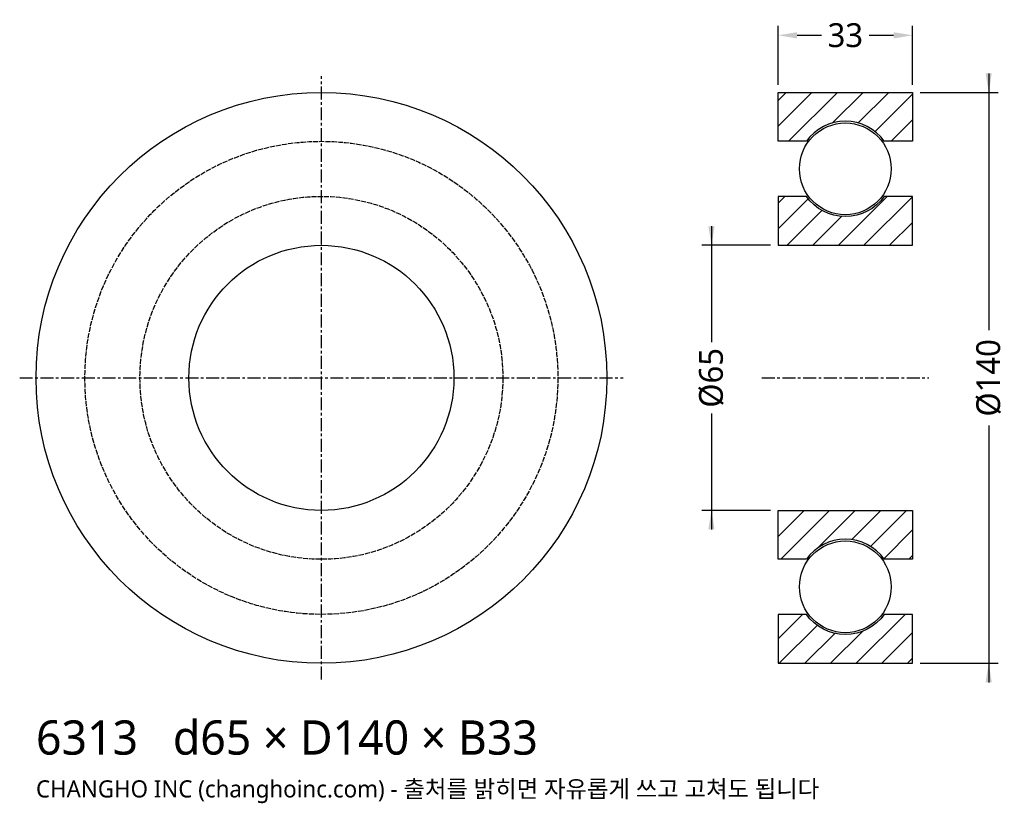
# Model space of a CAD drawing. Header units: millimetres. Extents: x -74 to 167, y -104 to 88.
import ezdxf

# ---------------------------------------------------------------- set-up
doc = ezdxf.new("R2010")
doc.units = ezdxf.units.MM
doc.linetypes.add('CENTER', pattern=[5.08, 3.175, -0.635, 0.635, -0.635])
doc.linetypes.add('DASHED', pattern=[1.524, 1.27, -0.254])
for name, color, linetype in [('문자', 7, 'CONTINUOUS'), ('숨은선', 3, 'DASHED'), ('외형선', 7, 'CONTINUOUS'), ('중심선', 1, 'CENTER'), ('치수', 4, 'CONTINUOUS'), ('해칭', 8, 'CONTINUOUS')]:
    doc.layers.add(name, color=color, linetype=linetype)
doc.styles.add('CH_KOR', font='malgun.ttf')
doc.dimstyles.new('CH_DIM', dxfattribs={"dimtxt": 2.5, "dimasz": 2, "dimexe": 1, "dimexo": 0.8, "dimgap": 0.8, "dimtad": 1, "dimdec": 0, "dimtxsty": 'CH_KOR', "dimcen": 2.5, "dimclrd": 4, "dimclre": 4, "dimclrt": 4, "dimazin": 3, "dimtfac": 1, "dimtmove": 0, "dimatfit": 3})

# ---------------------------------------------------------------- blocks, each defined once
blk = doc.blocks.new('_CLOSEDFILLED')
at = {"color": 0, "linetype": 'BYBLOCK'}
blk.add_solid([(-1, 0.164), (0, 0), (-1, -0.164)], dxfattribs=at)
blk = doc.blocks.new('*D1')
at = {"color": 4}
for p, q in [((163.67, 74.67), (163.67, 11.67)), ((146.87, 70), (166, 70)), ((163.67, -11.67), (163.67, -74.67)), ((146.87, -70), (166, -70))]:
    blk.add_line(p, q, dxfattribs=at)
at = {"layer": 'Defpoints'}
for p in [(145, 70), (163.67, 70), (145, -70)]:
    blk.add_point(p, dxfattribs=at)
at = {"layer": '치수', "color": 4, "xscale": 4.666666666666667, "yscale": 4.666666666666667}
for p, rotation in [((163.67, 70), 270), ((163.67, -70), 90)]:
    blk.add_blockref('_CLOSEDFILLED', p, dxfattribs=dict(at, rotation=rotation))
at = {"layer": '치수', "color": 4, "insert": (163.67, 0), "char_height": 5.833, "attachment_point": 5, "rotation": 90, "style": 'CH_KOR'}
blk.add_mtext('Ø140', dxfattribs=at)
blk = doc.blocks.new('*D2')
at = {"color": 4}
for p, q in [((95.67, 37.17), (95.67, 8.75)), ((110.13, 32.5), (93.33, 32.5)), ((95.67, -8.75), (95.67, -37.17)), ((110.13, -32.5), (93.33, -32.5))]:
    blk.add_line(p, q, dxfattribs=at)
at = {"layer": 'Defpoints'}
for p in [(95.67, 32.5), (112, 32.5), (112, -32.5)]:
    blk.add_point(p, dxfattribs=at)
at = {"layer": '치수', "color": 4, "xscale": 4.666666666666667, "yscale": 4.666666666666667}
for p, rotation in [((95.67, 32.5), 270), ((95.67, -32.5), 90)]:
    blk.add_blockref('_CLOSEDFILLED', p, dxfattribs=dict(at, rotation=rotation))
at = {"layer": '치수', "color": 4, "insert": (95.67, 0), "char_height": 5.833, "attachment_point": 5, "rotation": 90, "style": 'CH_KOR'}
blk.add_mtext('Ø65', dxfattribs=at)
blk = doc.blocks.new('*D3')
at = {"color": 4}
for p, q in [((112, 71.87), (112, 86.33)), ((145, 71.87), (145, 86.33)), ((116.67, 84), (122.67, 84)), ((134.33, 84), (140.33, 84))]:
    blk.add_line(p, q, dxfattribs=at)
at = {"layer": 'Defpoints'}
for p in [(112, 84), (112, 70), (145, 70)]:
    blk.add_point(p, dxfattribs=at)
at = {"layer": '치수', "color": 4, "xscale": 4.666666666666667, "yscale": 4.666666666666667, "rotation": 180}
blk.add_blockref('_CLOSEDFILLED', (112, 84), dxfattribs=at)
at = {"layer": '치수', "color": 4, "xscale": 4.666666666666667, "yscale": 4.666666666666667}
blk.add_blockref('_CLOSEDFILLED', (145, 84), dxfattribs=at)
at = {"layer": '치수', "color": 4, "insert": (128.5, 84), "char_height": 5.833, "attachment_point": 5, "style": 'CH_KOR'}
blk.add_mtext('33', dxfattribs=at)

msp = doc.modelspace()

# ---------------------------------------------------------------- hatches: boundary and pattern name
at = {"layer": '해칭'}
h = msp.add_hatch(dxfattribs=at)
h.set_pattern_fill('ANSI31', scale=1.4)
h.paths.add_polyline_path([(112, 70), (145, 70), (145, 58), (138.06, 58, 0.51797), (118.94, 58), (112, 58)])
h = msp.add_hatch(dxfattribs=at)
h.set_pattern_fill('ANSI31', scale=1.4)
h.paths.add_polyline_path([(112, 32.5), (145, 32.5), (145, 44.5), (138.06, 44.5, -0.51797), (118.94, 44.5), (112, 44.5)])
h = msp.add_hatch(dxfattribs=at)
h.set_pattern_fill('ANSI31', scale=1.4)
h.paths.add_polyline_path([(112, -32.5), (145, -32.5), (145, -44.5), (138.06, -44.5, 0.51797), (118.94, -44.5), (112, -44.5)])
h = msp.add_hatch(dxfattribs=at)
h.set_pattern_fill('ANSI31', scale=1.4)
h.paths.add_polyline_path([(112, -70), (145, -70), (145, -58), (138.06, -58, -0.51797), (118.94, -58), (112, -58)])

# ---------------------------------------------------------------- linework, layer by layer
at = {"layer": '숨은선'}
for radius in [58, 44.5]:
    msp.add_circle((0, 0), radius, dxfattribs=at)
at = {"layer": '외형선'}
for points in [[(112, 70), (145, 70), (145, 58), (138.06, 58, 0.51797), (118.94, 58), (112, 58)], [(112, 32.5), (145, 32.5), (145, 44.5), (138.06, 44.5, -0.51797), (118.94, 44.5), (112, 44.5)], [(112, -32.5), (145, -32.5), (145, -44.5), (138.06, -44.5, 0.51797), (118.94, -44.5), (112, -44.5)], [(112, -70), (145, -70), (145, -58), (138.06, -58, -0.51797), (118.94, -58), (112, -58)]]:
    msp.add_lwpolyline(points, format="xyb", close=True, dxfattribs=at)
for centre, radius in [((0, 0), 70), ((128.5, 51.25), 11.25), ((0, 0), 32.5), ((128.5, -51.25), 11.25)]:
    msp.add_circle(centre, radius, dxfattribs=at)
at = {"layer": '중심선'}
for p, q in [((0, -74), (0, 74)), ((-74, 0), (74, 0)), ((108, 0), (149, 0))]:
    msp.add_line(p, q, dxfattribs=at)

# ---------------------------------------------------------------- texts
at = {"layer": '문자', "style": 'CH_KOR'}
for s, height, p in [('6313   d65 × D140 × B33', 8.4, (-70, -92.4)), ('CHANGHO INC (changhoinc.com) - 출처를 밝히면 자유롭게 쓰고 고쳐도 됩니다', 4.2, (-70, -102.9))]:
    msp.add_text(s, height=height, dxfattribs=at).set_placement(p)

# ---------------------------------------------------------------- dimensions: what is measured, and where the dimension line sits
at = {"layer": '치수'}
dim = msp.add_linear_dim(base=(112, 84), p1=(112, 70), p2=(145, 70), dimstyle='CH_DIM', override={"dimscale": 2.333333}, dxfattribs=at)
dim.commit()
dim.dimension.update_dxf_attribs({"geometry": '*D3', "text_midpoint": (128.5, 84)})
for base, p1, p2, text, picture, middle in [((163.67, 70), (145, 70), (145, -70), 'Ø140', '*D1', (163.67, 0)), ((95.67, 32.5), (112, 32.5), (112, -32.5), 'Ø65', '*D2', (95.67, 0))]:
    dim = msp.add_linear_dim(base=base, p1=p1, p2=p2, angle=90, text=text, dimstyle='CH_DIM', override={"dimscale": 2.333333}, dxfattribs=at)
    dim.commit()
    dim.dimension.update_dxf_attribs({"geometry": picture, "text_midpoint": middle})

doc.saveas('drawing.dxf')
